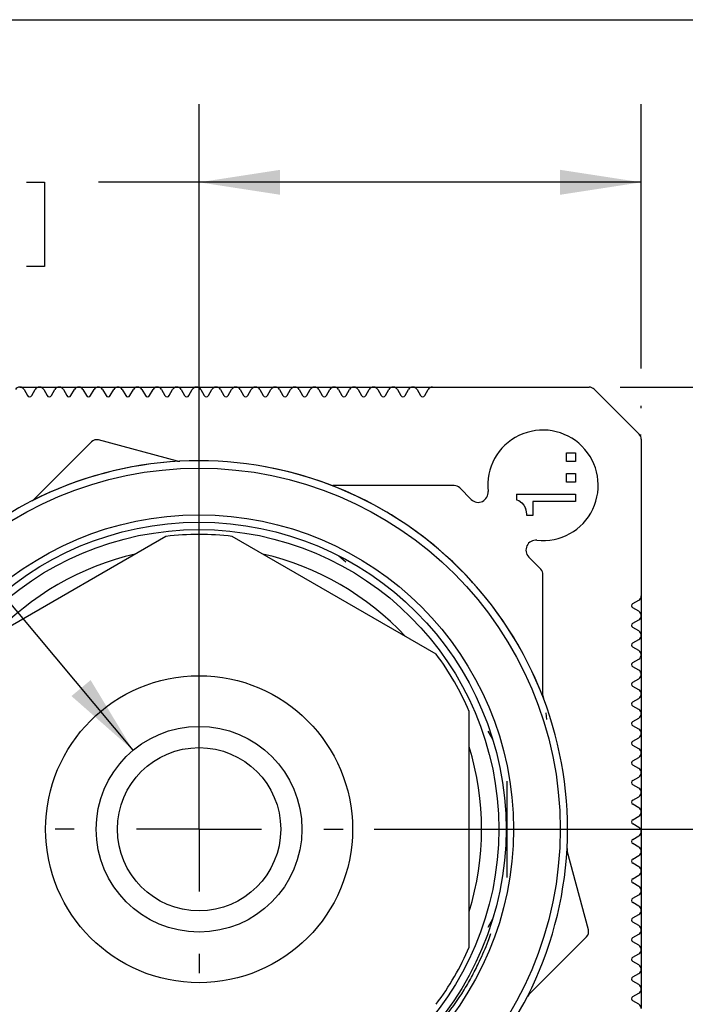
# Model space of a CAD drawing. Header units: millimetres. Extents: x 32 to 1365, y 32 to 1048.
# Tile 8 of 22: x 428 to 563, y 847 to 1048. Entities that reach past the tile are written whole.
import ezdxf

# ---------------------------------------------------------------- set-up
doc = ezdxf.new("R2010")
doc.units = ezdxf.units.MM
doc.header["$LTSCALE"] = 5
doc.linetypes.add('CENTERX2', pattern=[20.32, 12.7, -2.54, 2.54, -2.54])
doc.layers.add('CENTER', color=40, linetype='CENTERX2')
doc.layers.add('DIMENSIONS', color=140, linetype='Continuous', lineweight=25)
doc.layers.add('TEXT', color=140, linetype='Continuous', lineweight=25)
doc.styles.add('SLDTEXTSTYLE0', font='TXT', dxfattribs={"width": 0.7})
doc.dimstyles.new('SLDDIMSTYLE2', dxfattribs={"dimtxt": 10.790039, "dimasz": 16.51, "dimexe": 0, "dimexo": 0.0625, "dimgap": 2.69751, "dimtad": 0, "dimtih": 1, "dimtoh": 1, "dimlfac": 0.2, "dimrnd": 1e-09, "dimzin": 12, "dimdsep": 46, "dimtxsty": 'SLDTEXTSTYLE0', "dimsah": 1, "dimcen": 0, "dimadec": 0, "dimazin": 3, "dimtfac": 1, "dimtofl": 0, "dimtmove": 0, "dimatfit": 3, "dimfxl": 0, "dimfrac": 2, "dimtolj": 1, "dimtzin": 12, "dimarcsym": 0})
doc.dimstyles.new('SLDDIMSTYLE3', dxfattribs={"dimtxt": 10.790039, "dimasz": 16.51, "dimexe": 0, "dimexo": 0.0625, "dimgap": 2.69751, "dimtad": 0, "dimtih": 1, "dimtoh": 1, "dimlfac": 0.2, "dimrnd": 1e-09, "dimzin": 4, "dimdsep": 46, "dimtxsty": 'SLDTEXTSTYLE0', "dimsah": 1, "dimcen": 0.09, "dimadec": 0, "dimazin": 1, "dimtfac": 1, "dimtofl": 0, "dimtmove": 0, "dimatfit": 3, "dimfxl": 0, "dimfrac": 2, "dimtolj": 1, "dimtzin": 12, "dimarcsym": 0})
doc.dimstyles.new('SLDDIMSTYLE5', dxfattribs={"dimtxt": 10.790039, "dimasz": 16.51, "dimexe": 0, "dimexo": 0.0625, "dimgap": 2.69751, "dimtad": 0, "dimtih": 1, "dimtoh": 1, "dimlfac": 0.2, "dimrnd": 1e-09, "dimzin": 12, "dimdsep": 46, "dimtxsty": 'SLDTEXTSTYLE0', "dimsah": 1, "dimcen": 0.09, "dimadec": 0, "dimazin": 3, "dimtfac": 1, "dimtmove": 0, "dimatfit": 0, "dimfxl": 0, "dimfrac": 2, "dimtolj": 1, "dimtzin": 12, "dimarcsym": 0})

# ---------------------------------------------------------------- blocks, each defined once
blk = doc.blocks.new('SW_SYMBOL_HOLE_DEPTH')
at = {"layer": 'DIMENSIONS', "color": 0}
for p, q in [((0, 4375), (4000, 4375)), ((2000, 4375), (2000, 375)), ((500, 2775), (2000, 375)), ((3500, 2775), (2000, 375))]:
    blk.add_line(p, q, dxfattribs=at)
blk = doc.blocks.new('_D_4')
at = {"layer": 'DIMENSIONS'}
for p, q in [((351.62, 1017.48), (323.84, 1017.48)), ((450.66, 899.02), (351.62, 1017.48))]:
    blk.add_line(p, q, dxfattribs=at)
blk.add_solid([(450.66, 899.02), (442.02, 913.31), (438.12, 910.06)], dxfattribs=at)
at = {"layer": 'DIMENSIONS', "xscale": 0.002688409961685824, "yscale": 0.002688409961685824, "zscale": 0.002688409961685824}
blk.add_blockref('SW_SYMBOL_HOLE_DEPTH', (277.55, 1018.9), dxfattribs=at)
at = {"layer": 'DIMENSIONS', "char_height": 10.583, "attachment_point": 1, "style": 'SLDTEXTSTYLE0'}
for s, insert in [('M10-1.5', (213.25, 1031.12)), ('24', (297.62, 1031.12)), ('THREAD', (235.29, 1013.97))]:
    blk.add_mtext(s, dxfattribs=dict(at, insert=insert))
blk = doc.blocks.new('_D_5')
at = {"layer": 'DIMENSIONS'}
for p, q in [((549.82, 972.95), (691.48, 972.95)), ((675.6, 972.95), (675.6, 950.17)), ((659.57, 930.61), (655.95, 930.61)), ((655.95, 930.61), (655.95, 913.46)), ((691.63, 930.61), (695.26, 930.61)), ((695.26, 930.61), (695.26, 913.46)), ((655.95, 913.46), (659.57, 913.46)), ((695.26, 913.46), (691.63, 913.46)), ((675.6, 882.95), (675.6, 911.04)), ((499.76, 882.95), (691.48, 882.95))]:
    blk.add_line(p, q, dxfattribs=at)
for points in [[(675.6, 972.95), (673.06, 956.44), (678.14, 956.44)], [(675.6, 882.95), (678.14, 899.46), (673.06, 899.46)]]:
    blk.add_solid(points, dxfattribs=at)
at = {"layer": 'DIMENSIONS', "char_height": 10.583, "attachment_point": 1, "style": 'SLDTEXTSTYLE0'}
for s, insert in [('18.0', (659.57, 946.66)), ('0.71', (659.57, 927.1))]:
    blk.add_mtext(s, dxfattribs=dict(at, insert=insert))
blk = doc.blocks.new('_D_6')
at = {"layer": 'DIMENSIONS'}
for p, q in [((464.09, 889.3), (464.09, 1030.53)), ((554.09, 976.76), (554.09, 1030.53)), ((396.92, 1014.65), (393.3, 1014.65)), ((393.3, 1014.65), (393.3, 997.5)), ((428.98, 1014.65), (432.61, 1014.65)), ((432.61, 1014.65), (432.61, 997.5)), ((464.09, 1014.65), (443.61, 1014.65)), ((554.09, 1014.65), (464.09, 1014.65)), ((393.3, 997.5), (396.92, 997.5)), ((432.61, 997.5), (428.98, 997.5)), ((554.09, 968.68), (554.09, 969.14))]:
    blk.add_line(p, q, dxfattribs=at)
for points in [[(464.09, 1014.65), (480.6, 1012.11), (480.6, 1017.19)], [(554.09, 1014.65), (537.58, 1017.19), (537.58, 1012.11)]]:
    blk.add_solid(points, dxfattribs=at)
at = {"layer": 'DIMENSIONS', "char_height": 10.583, "attachment_point": 1, "style": 'SLDTEXTSTYLE0'}
for s, insert in [('18.0', (396.92, 1030.71)), ('0.71', (396.92, 1011.15))]:
    blk.add_mtext(s, dxfattribs=dict(at, insert=insert))
blk = doc.blocks.new('_D_9')
at = {"layer": 'DIMENSIONS'}
for p, q in [((675.68, 835.13), (643.93, 835.13)), ((643.93, 835.13), (643.93, 800.45)), ((695.14, 835.13), (691.52, 835.13)), ((691.52, 835.13), (691.52, 817.98)), ((727.21, 835.13), (730.83, 835.13)), ((730.83, 835.13), (730.83, 817.98)), ((691.52, 817.98), (695.14, 817.98)), ((730.83, 817.98), (727.21, 817.98)), ((465.09, 800.45), (659.81, 800.45)), ((501.44, 767.95), (659.81, 767.95)), ((643.93, 767.95), (643.93, 736.2))]:
    blk.add_line(p, q, dxfattribs=at)
for points in [[(643.93, 800.45), (646.47, 816.96), (641.39, 816.96)], [(643.93, 767.95), (641.39, 751.44), (646.47, 751.44)]]:
    blk.add_solid(points, dxfattribs=at)
at = {"layer": 'DIMENSIONS', "char_height": 10.583, "attachment_point": 1, "style": 'SLDTEXTSTYLE0'}
for s, insert in [('6.5', (699.63, 851.18)), ('0.26', (695.14, 831.62))]:
    blk.add_mtext(s, dxfattribs=dict(at, insert=insert))
blk = doc.blocks.new('SW_CENTERMARKSYMBOL_0')
at = {"layer": 'CENTER', "color": 0}
for p, q in [((0, 25.4), (0, 29.32)), ((0, 0), (0, 12.7)), ((-25.4, 0), (-29.32, 0)), ((0, 0), (-12.7, 0)), ((0, 0), (0, -12.7)), ((0, 0), (12.7, 0)), ((25.4, 0), (29.32, 0)), ((0, -25.4), (0, -29.32))]:
    blk.add_line(p, q, dxfattribs=at)

msp = doc.modelspace()

# ---------------------------------------------------------------- linework, layer by layer
for p, q in [((427.58597, 972.95492), (427.60225, 972.95492)), ((427.62638, 972.95462), (431.56185, 972.95462)), ((428.46828, 972.45492), (429.1611, 971.25492)), ((430.02712, 971.25492), (430.71994, 972.45492)), ((431.58597, 972.95492), (431.60226, 972.95492)), ((431.62637, 972.95462), (435.56185, 972.95462)), ((432.46827, 972.45492), (433.1611, 971.25492)), ((434.02712, 971.25492), (434.71994, 972.45492)), ((435.58597, 972.95492), (435.60225, 972.95492)), ((435.62637, 972.95462), (439.56185, 972.95462)), ((436.46828, 972.45492), (437.1611, 971.25492)), ((438.02713, 971.25492), (438.71995, 972.45492)), ((439.58597, 972.95492), (439.60225, 972.95492)), ((439.62637, 972.95462), (443.56185, 972.95462)), ((440.46828, 972.45492), (441.1611, 971.25492)), ((442.02713, 971.25492), (442.71995, 972.45492)), ((443.58597, 972.95492), (443.60225, 972.95492)), ((443.62638, 972.95462), (447.56185, 972.95462)), ((444.46828, 972.45492), (445.1611, 971.25492)), ((446.02712, 971.25492), (446.71994, 972.45492)), ((447.58597, 972.95492), (447.60226, 972.95492)), ((447.62637, 972.95462), (451.56185, 972.95462)), ((448.46828, 972.45492), (449.1611, 971.25492)), ((450.02712, 971.25492), (450.71994, 972.45492)), ((451.58597, 972.95492), (451.60225, 972.95492)), ((451.62637, 972.95462), (455.56185, 972.95462)), ((452.46828, 972.45492), (453.1611, 971.25492)), ((454.02713, 971.25492), (454.71995, 972.45492)), ((455.58597, 972.95492), (455.60225, 972.95492)), ((455.62637, 972.95462), (459.56185, 972.95462)), ((456.46828, 972.45492), (457.1611, 971.25492)), ((458.02713, 971.25492), (458.71995, 972.45492)), ((459.58597, 972.95492), (459.60226, 972.95492)), ((459.62638, 972.95462), (463.56185, 972.95462)), ((460.46827, 972.45492), (461.16109, 971.25492)), ((462.02712, 971.25492), (462.71994, 972.45492)), ((463.58597, 972.95492), (463.60225, 972.95492)), ((463.62637, 972.95462), (467.56185, 972.95462)), ((464.46828, 972.45492), (465.1611, 971.25492)), ((466.02712, 971.25492), (466.71994, 972.45492)), ((467.58597, 972.95492), (467.60225, 972.95492)), ((467.62637, 972.95462), (471.56185, 972.95462)), ((468.46828, 972.45492), (469.1611, 971.25492)), ((470.02713, 971.25492), (470.71995, 972.45492)), ((471.58597, 972.95492), (471.60225, 972.95492)), ((471.62638, 972.95462), (475.56185, 972.95462)), ((472.46828, 972.45492), (473.1611, 971.25492)), ((474.02712, 971.25492), (474.71994, 972.45492)), ((475.58597, 972.95492), (475.60226, 972.95492)), ((475.62637, 972.95462), (479.56185, 972.95462)), ((476.46827, 972.45492), (477.16109, 971.25492)), ((478.02712, 971.25492), (478.71994, 972.45492)), ((479.58597, 972.95492), (479.60225, 972.95492)), ((479.62637, 972.95462), (483.56185, 972.95462)), ((480.46828, 972.45492), (481.1611, 971.25492)), ((482.02712, 971.25492), (482.71995, 972.45492)), ((483.58597, 972.95492), (483.60225, 972.95492)), ((483.62637, 972.95462), (487.56185, 972.95462)), ((484.46828, 972.45492), (485.1611, 971.25492)), ((486.02713, 971.25492), (486.71995, 972.45492)), ((487.58597, 972.95492), (487.60225, 972.95492)), ((487.62638, 972.95462), (491.56185, 972.95462)), ((488.46828, 972.45492), (489.1611, 971.25492)), ((490.02712, 971.25492), (490.71994, 972.45492)), ((491.58597, 972.95492), (491.60226, 972.95492)), ((491.62637, 972.95462), (495.56185, 972.95462)), ((492.46828, 972.45492), (493.1611, 971.25492)), ((494.02712, 971.25492), (494.71994, 972.45492)), ((495.58597, 972.95492), (495.60225, 972.95492)), ((495.62637, 972.95462), (499.56184, 972.95462)), ((496.46829, 972.45492), (497.1611, 971.25492)), ((498.02712, 971.25492), (498.71995, 972.45492)), ((499.58596, 972.95492), (499.60224, 972.95492)), ((499.62636, 972.95462), (503.56185, 972.95462)), ((500.46828, 972.45492), (501.16109, 971.25492)), ((502.02713, 971.25492), (502.71994, 972.45492)), ((503.58598, 972.95492), (503.60226, 972.95492)), ((503.62638, 972.95462), (507.56185, 972.95462)), ((504.46827, 972.45492), (505.1611, 971.25492)), ((506.02712, 971.25492), (506.71995, 972.45492)), ((507.58597, 972.95492), (507.60225, 972.95492)), ((507.62637, 972.95462), (511.56184, 972.95462)), ((508.46829, 972.45492), (509.1611, 971.25492)), ((510.02713, 971.25492), (510.71994, 972.45492)), ((511.58596, 972.95492), (543.47279, 972.95492)), ((544.53345, 972.51558), (553.65477, 963.39426)), ((459.68337, 957.9002), (443.63696, 962.19982)), ((554.09411, 963.20491), (553.81509, 963.20491)), ((554.09411, 962.3336), (554.09411, 930.44677)), ((442.18807, 961.81159), (430.44129, 950.06481)), ((538.90717, 957.79228), (538.90717, 959.59228)), ((538.90717, 959.59228), (540.70715, 959.59228)), ((540.70715, 959.59228), (540.70715, 957.79228)), ((540.70715, 957.79228), (538.90717, 957.79228)), ((538.90717, 953.59229), (538.90717, 955.39228)), ((538.90717, 955.39228), (540.70715, 955.39228)), ((540.70715, 955.39228), (540.70715, 953.59229)), ((516.01064, 952.92253), (491.29605, 952.95456)), ((519.48967, 950.09189), (517.17883, 952.43325)), ((540.70715, 953.59229), (538.90717, 953.59229)), ((528.70715, 951.19229), (528.70715, 949.99229)), ((528.70715, 951.19229), (540.70715, 951.19229)), ((540.70715, 951.19229), (540.70715, 949.69228)), ((528.70715, 949.99229), (529.15717, 949.84228)), ((529.15717, 949.84228), (529.75716, 949.39228)), ((529.75716, 949.39228), (530.20716, 948.94229)), ((530.20716, 948.94229), (530.50716, 948.34228)), ((530.65716, 947.89228), (530.50716, 948.34228)), ((540.70715, 949.69228), (532.00717, 949.69228)), ((532.00717, 949.69228), (532.00717, 946.84228)), ((530.80716, 947.14228), (530.65716, 947.89228)), ((530.80716, 946.84228), (530.80716, 947.14228)), ((532.00717, 946.84228), (530.80716, 946.84228)), ((457.36067, 942.57589), (415.82755, 918.59674)), ((512.36067, 918.59674), (470.82755, 942.57589)), ((492.52189, 938.57703), (493.9854, 937.37128)), ((533.63568, 935.87736), (531.2053, 938.33985)), ((534.09411, 910.15786), (534.09411, 934.76026)), ((554.09382, 930.42266), (554.09382, 926.4843)), ((552.39411, 928.88793), (553.59411, 929.58075)), ((553.59567, 927.3253), (552.39333, 928.02235)), ((554.09382, 926.42265), (554.09382, 922.4843)), ((554.09411, 926.46018), (554.09411, 926.44678)), ((553.59567, 923.3253), (552.39333, 924.02236)), ((552.39411, 924.88793), (553.59411, 925.58075)), ((554.09382, 922.42266), (554.09382, 918.4843)), ((554.09411, 922.46018), (554.09411, 922.44678)), ((553.59567, 919.3253), (552.39333, 920.02235)), ((552.39411, 920.88793), (553.59411, 921.58075)), ((554.09382, 918.42265), (554.09382, 914.4843)), ((554.09411, 918.46018), (554.09411, 918.44677)), ((553.59567, 915.3253), (552.39333, 916.02236)), ((552.39411, 916.88793), (553.59411, 917.58075)), ((554.09382, 914.42266), (554.09382, 910.4843)), ((554.09411, 914.46018), (554.09411, 914.44678)), ((553.59567, 911.3253), (552.39333, 912.02235)), ((552.39411, 912.88793), (553.59411, 913.58075)), ((554.09382, 910.42266), (554.09382, 906.48429)), ((554.09411, 910.46018), (554.09411, 910.44677)), ((553.59567, 907.3253), (552.39333, 908.02236)), ((552.39411, 908.88793), (553.59411, 909.58075)), ((519.09412, 858.97576), (519.09412, 906.93407)), ((534.89747, 905.2914), (534.72851, 906.6624)), ((554.09382, 906.42266), (554.09382, 902.4843)), ((554.09411, 906.46018), (554.09411, 906.44678)), ((553.59567, 903.3253), (552.39333, 904.02235)), ((552.39411, 904.88793), (553.59411, 905.58075)), ((522.87434, 902.94278), (523.80763, 901.29213)), ((554.09382, 902.42266), (554.09382, 898.4843)), ((554.09411, 902.46018), (554.09411, 902.44677)), ((553.59567, 899.3253), (552.39333, 900.02236)), ((552.39411, 900.88793), (553.59411, 901.58075)), ((554.09382, 898.42265), (554.09382, 894.4843)), ((554.09411, 898.46018), (554.09411, 898.44678)), ((553.59567, 895.3253), (552.39333, 896.02235)), ((552.39411, 896.88793), (553.59411, 897.58075)), ((554.09382, 894.42265), (554.09382, 890.4843)), ((554.09411, 894.46018), (554.09411, 894.44678)), ((526.82883, 873.1486), (526.82883, 892.76124)), ((553.59567, 891.3253), (552.39333, 892.02235)), ((552.39411, 892.88793), (553.59411, 893.58075)), ((554.09382, 890.42266), (554.09382, 886.4843)), ((554.09411, 890.46018), (554.09411, 890.44678)), ((553.59567, 887.3253), (552.39333, 888.02235)), ((552.39411, 888.88793), (553.59411, 889.58075)), ((554.09382, 886.42266), (554.09382, 882.4843)), ((554.09411, 886.46018), (554.09411, 886.44678)), ((553.59567, 883.3253), (552.39333, 884.02235)), ((552.39411, 884.88793), (553.59411, 885.58075)), ((554.09382, 882.42266), (554.09382, 878.4843)), ((554.09411, 882.46018), (554.09411, 882.44678)), ((553.59567, 879.3253), (552.39333, 880.02235)), ((552.39411, 880.88793), (553.59411, 881.58075)), ((543.33901, 862.49777), (539.0394, 878.54418)), ((554.09382, 878.42266), (554.09382, 874.4843)), ((554.09411, 878.46018), (554.09411, 878.44678)), ((553.59567, 875.3253), (552.39333, 876.02235)), ((552.39411, 876.88793), (553.59411, 877.58075)), ((554.09382, 874.42266), (554.09382, 870.4843)), ((554.09411, 874.46018), (554.09411, 874.44678)), ((553.59567, 871.3253), (552.39333, 872.02235)), ((552.39411, 872.88793), (553.59411, 873.58075)), ((554.09382, 870.42266), (554.09382, 866.4843)), ((554.09411, 870.46018), (554.09411, 870.44677)), ((553.59567, 867.3253), (552.39333, 868.02235)), ((552.39411, 868.88793), (553.59411, 869.58075)), ((554.09382, 866.42266), (554.09382, 862.4843)), ((554.09411, 866.46018), (554.09411, 866.44678)), ((523.80763, 864.6177), (522.87434, 862.96705)), ((553.59567, 863.3253), (552.39333, 864.02235)), ((552.39411, 864.88793), (553.59411, 865.58075)), ((554.09382, 862.42266), (554.09382, 858.4843)), ((554.09411, 862.46018), (554.09411, 862.44678)), ((531.20399, 849.30209), (542.95078, 861.04888)), ((553.59567, 859.3253), (552.39333, 860.02235)), ((552.39411, 860.88793), (553.59411, 861.58075)), ((554.09382, 858.42266), (554.09382, 854.4843)), ((554.09411, 858.46018), (554.09411, 858.44678)), ((553.59567, 855.3253), (552.39333, 856.02235)), ((552.39411, 856.88793), (553.59411, 857.58075)), ((554.09382, 854.42266), (554.09382, 850.4843)), ((554.09411, 854.46018), (554.09411, 854.44678)), ((553.59567, 851.3253), (552.39333, 852.02235)), ((552.39411, 852.88793), (553.59411, 853.58075)), ((554.09382, 850.42266), (554.09382, 846.4843)), ((554.09411, 850.46018), (554.09411, 850.44678)), ((553.59567, 847.3253), (552.39333, 848.02235)), ((552.39411, 848.88793), (553.59411, 849.58075))]:
    msp.add_line(p, q)
for radius in [73.5, 64, 62.5, 61, 31.24, 20.94, 16.6175]:
    msp.add_circle((464.09411, 882.95492), radius)
for centre, radius, start, end in [((427.58598, 971.95491), 1.00001, 90.0007723, 149.9995541), ((427.60223, 971.95488), 1.00004, 30.0014416, 89.9987656), ((431.58599, 971.95488), 1.00004, 90.0012344, 149.9985584), ((431.60224, 971.95491), 1.00001, 30.0004459, 89.9992277), ((435.58599, 971.95488), 1.00004, 90.0012344, 149.9985584), ((435.60223, 971.95488), 1.00004, 30.0014416, 89.9987656), ((439.58599, 971.95488), 1.00004, 90.0012344, 149.9985584), ((439.60223, 971.95488), 1.00004, 30.0014416, 89.9987656), ((443.58598, 971.95491), 1.00001, 90.0007723, 149.9995541), ((443.60223, 971.95488), 1.00004, 30.0014416, 89.9987656), ((447.58599, 971.95488), 1.00004, 90.0012344, 149.9985584), ((447.60224, 971.95491), 1.00001, 30.0004459, 89.9992277), ((451.58599, 971.95488), 1.00004, 90.0012344, 149.9985584), ((451.60223, 971.95488), 1.00004, 30.0014416, 89.9987656), ((455.58598, 971.95491), 1.00001, 90.0002387, 149.9995541), ((455.60223, 971.95488), 1.00004, 30.0014416, 89.9987656), ((459.58598, 971.95491), 1.00001, 90.0007723, 149.9995541), ((459.60224, 971.95491), 1.00001, 30.0004459, 89.9992277), ((463.58599, 971.95488), 1.00004, 90.0012344, 149.9985584), ((463.60224, 971.95491), 1.00001, 30.0004459, 89.9997613), ((467.58599, 971.95488), 1.00004, 90.0012344, 149.9985584), ((467.60223, 971.95488), 1.00004, 30.0014416, 89.9987656), ((471.58598, 971.95491), 1.00001, 90.0007723, 149.9995541), ((471.60223, 971.95488), 1.00004, 30.0014416, 89.9987656), ((475.58599, 971.95488), 1.00004, 90.0012344, 149.9985584), ((475.60224, 971.95491), 1.00001, 30.0004459, 89.9992277), ((479.58599, 971.95488), 1.00004, 90.0012344, 149.9985584), ((479.60223, 971.95488), 1.00004, 30.0014416, 89.9987656), ((483.58599, 971.95488), 1.00004, 90.0012344, 149.9985584), ((483.60223, 971.95488), 1.00004, 30.0014416, 89.9987656), ((487.58598, 971.95491), 1.00001, 90.0007723, 149.9995541), ((487.60223, 971.95488), 1.00004, 30.0014416, 89.9987656), ((491.58599, 971.95488), 1.00004, 90.0012344, 149.9985584), ((491.60224, 971.95491), 1.00001, 30.0004459, 89.9992277), ((495.58598, 971.95491), 1.00001, 90.0002387, 149.9995541), ((495.60224, 971.95488), 1.00004, 30.0014416, 89.9992992), ((499.58599, 971.95488), 1.00004, 90.001768, 149.9985584), ((499.60223, 971.95488), 1.00004, 30.0014416, 89.9992992), ((503.58599, 971.95488), 1.00004, 90.0007008, 149.9985584), ((503.60222, 971.95488), 1.00004, 30.0014416, 89.998232), ((507.58597, 971.95494), 0.99998, 89.9997765, 150.0005499), ((507.60224, 971.95488), 1.00004, 30.0014416, 89.9992992), ((511.58599, 971.95488), 1.00004, 90.001768, 149.9985584), ((543.4728, 971.45494), 1.49998, 44.9995848, 90.0003758), ((429.59411, 971.50491), 0.49999, 209.9987493, 330.0012507), ((433.59411, 971.50491), 0.5, 209.999283, 330.000717), ((437.59411, 971.50491), 0.5, 209.999283, 330.000717), ((441.59411, 971.50491), 0.5, 209.999283, 330.000717), ((445.59411, 971.50491), 0.49999, 209.9987493, 330.0012507), ((449.59411, 971.50491), 0.5, 209.999283, 330.000717), ((453.59411, 971.50491), 0.5, 209.999283, 330.000717), ((457.59411, 971.50491), 0.5, 209.999283, 330.000717), ((461.59411, 971.50491), 0.5, 209.999283, 330.000717), ((465.59411, 971.50491), 0.5, 209.999283, 330.000717), ((469.59411, 971.50491), 0.5, 209.999283, 330.000717), ((473.59411, 971.50491), 0.49999, 209.9987493, 330.0012507), ((477.59411, 971.50491), 0.5, 209.999283, 330.000717), ((481.59411, 971.50491), 0.5, 209.999283, 330.000717), ((485.59411, 971.50491), 0.5, 209.999283, 330.000717), ((489.59411, 971.50491), 0.49999, 209.9987493, 330.0012507), ((493.59411, 971.50491), 0.5, 209.999283, 330.000717), ((497.59411, 971.50491), 0.49999, 209.9987493, 330.0012507), ((501.59411, 971.50492), 0.50001, 209.9998166, 330.0001834), ((505.59411, 971.50491), 0.49999, 209.9987493, 330.0012507), ((509.59411, 971.50492), 0.50001, 209.9998166, 330.0001834), ((534.08624, 952.95492), 11.25, 263.7658195, 186.3110039), ((443.24873, 960.75094), 1.49999, 75.0000242, 135.0002097), ((552.59413, 962.33361), 1.49998, 359.9996242, 45.0004152), ((464.0941, 882.95487), 75.00004, 93.0141041, 116.9858699), ((464.09418, 882.95466), 75.00033, 93.0341556, 116.8055078), ((460.07164, 959.34922), 1.50013, 254.9999271, 273.0122712), ((464.09418, 882.95527), 74.99965, 69.1693397, 93.0141737), ((464.09414, 882.95496), 75.00003, 20.8409446, 79.6532617), ((464.09417, 882.95498), 74.99992, 20.8298231, 69.1694089), ((491.29796, 954.45442), 1.49986, 249.1688914, 269.9269754), ((516.00853, 951.27824), 1.64429, 44.6231935, 89.9264167), ((520.91456, 951.49819), 2.002, 224.6238853, 6.3109327), ((464.09416, 882.95488), 75.00006, 116.9859091, 153.0140991), ((429.38067, 951.12542), 1.49993, 296.9850314, 315.0000512), ((464.09411, 882.95437), 60.00055, 83.5565246, 96.4434754), ((532.64492, 939.7607), 2.0227, 83.7655836, 224.6240054), ((464.0941, 882.95496), 57.49996, 103.0425717, 136.9574505), ((464.0941, 882.95492), 57.5, 43.0425613, 76.9574165), ((532.5039, 934.76029), 1.59021, 359.9990374, 44.6254492), ((553.0941, 930.44679), 1.00001, 299.9997527, 359.9992634), ((552.64411, 928.45492), 0.5, 119.9992943, 239.8971374), ((553.09409, 926.44679), 1.00002, 300.0002506, 359.9990324), ((553.09407, 926.46015), 1.00004, 0.0013347, 59.8957101), ((552.6441, 924.45492), 0.49999, 119.9990277, 239.8974035), ((553.0941, 922.44679), 1.00001, 299.9997527, 359.9995303), ((553.09407, 922.46016), 1.00004, 0.0013347, 59.8957101), ((552.64411, 920.45492), 0.5, 119.9992943, 239.8971374), ((464.09431, 882.95502), 59.99978, 23.5564441, 36.4435666), ((553.0941, 918.44679), 1.00001, 299.9997527, 359.9992634), ((553.09407, 918.46015), 1.00004, 0.0013347, 59.8957101), ((552.64411, 916.45492), 0.5, 119.9992952, 239.8971366), ((553.0941, 914.44679), 1.00001, 299.9997527, 359.9995303), ((553.09407, 914.46016), 1.00004, 0.0013347, 59.8957101), ((552.64411, 912.45492), 0.5, 119.9992943, 239.8971374), ((535.59457, 910.15792), 1.50046, 180.0023888, 200.8257329), ((553.0941, 910.44679), 1.00001, 299.9997527, 359.9992634), ((553.09406, 910.46015), 1.00005, 0.0015658, 59.8952122), ((464.0945, 882.95497), 74.99961, 356.9858337, 20.8299253), ((552.64411, 908.45492), 0.5, 119.9992952, 239.8971366), ((553.09409, 906.44679), 1.00002, 300.0002506, 359.9990324), ((553.09407, 906.46016), 1.00004, 0.0013347, 59.8957101), ((552.64411, 904.45491), 0.5, 119.9992943, 239.8971374), ((553.0941, 902.44679), 1.00001, 299.9997527, 359.9992634), ((553.09406, 902.46015), 1.00005, 0.0015658, 59.8952122), ((552.64411, 900.45492), 0.5, 119.9992952, 239.8971366), ((464.09396, 882.95492), 57.50015, 343.0426193, 16.9573807), ((553.0941, 898.44679), 1.00001, 299.9997527, 359.9993969), ((553.09407, 898.46015), 1.00004, 0.0013347, 59.8957101), ((552.64411, 896.45492), 0.5, 119.9992947, 239.897137), ((553.0941, 894.44679), 1.00001, 299.9997527, 359.9993969), ((553.09407, 894.46015), 1.00004, 0.0013347, 59.8957101), ((552.64411, 892.45492), 0.5, 119.9992947, 239.897137), ((553.0941, 890.44679), 1.00001, 299.9997527, 359.9993969), ((553.09407, 890.46015), 1.00004, 0.0013347, 59.8957101), ((552.64411, 888.45492), 0.5, 119.9992947, 239.897137), ((553.0941, 886.44679), 1.00002, 300.0000016, 359.9991479), ((553.09407, 886.46015), 1.00005, 0.0014503, 59.8954611), ((552.64411, 884.45492), 0.5, 119.9992947, 239.897137), ((553.0941, 882.44679), 1.00002, 300.0000016, 359.9991479), ((553.09407, 882.46015), 1.00005, 0.0014503, 59.8954611), ((552.64411, 880.45492), 0.5, 119.9992947, 239.897137), ((464.0941, 882.9549), 75.00001, 333.0141254, 356.9859028), ((464.09444, 882.95485), 74.99974, 333.025147, 356.9748234), ((540.48842, 878.93244), 1.50014, 176.9876178, 195.0000356), ((553.0941, 878.44679), 1.00001, 299.9998772, 359.9992724), ((553.09407, 878.46015), 1.00004, 0.0013925, 59.8955856), ((552.64411, 876.45492), 0.5, 119.9992945, 239.8971372), ((553.0941, 874.44679), 1.00002, 300.0000016, 359.9991479), ((553.09407, 874.46015), 1.00004, 0.0013258, 59.8955856), ((552.64411, 872.45492), 0.5, 119.9992945, 239.8971372), ((553.0941, 870.44679), 1.00001, 299.9998772, 359.999239), ((553.09407, 870.46015), 1.00004, 0.0013925, 59.8955856), ((552.64411, 868.45492), 0.5, 119.9992612, 239.8971704), ((553.0941, 866.44679), 1.00002, 299.9999394, 359.9992102), ((553.09407, 866.46015), 1.00004, 0.0013925, 59.8955856), ((552.64411, 864.45492), 0.5, 119.9992612, 239.8971704), ((541.89013, 862.10954), 1.49999, 314.9997435, 15.0000687), ((553.0941, 862.44679), 1.00001, 299.9999239, 359.999234), ((553.09407, 862.46015), 1.00004, 0.0013841, 59.8955856), ((552.64411, 860.45492), 0.5, 119.9992696, 239.8971621), ((464.09412, 882.95493), 60.00001, 323.5564529, 336.4435247), ((553.0941, 858.44679), 1.00002, 299.9999394, 359.9992185), ((553.09407, 858.46015), 1.00004, 0.0013805, 59.8955934), ((552.64411, 856.45492), 0.5, 119.9992779, 239.8971538), ((553.0941, 854.44679), 1.00002, 299.9999394, 359.9992102), ((553.09407, 854.46015), 1.00004, 0.0013925, 59.8955856), ((552.64411, 852.45492), 0.5, 119.9992946, 239.8971371), ((553.0941, 850.44679), 1.00002, 300.0000016, 359.9991479), ((553.09407, 850.46015), 1.00004, 0.0013591, 59.8955856), ((464.0942, 882.95484), 74.99989, 296.9858512, 333.0141305), ((532.26507, 848.24116), 1.50048, 135.0041159, 153.0121392), ((552.64411, 848.45492), 0.5, 119.9992945, 239.8971372), ((553.09407, 846.46015), 1.00004, 0.0013925, 59.8955856)]:
    msp.add_arc(centre, radius, start, end)
msp.add_open_spline([(513.63165, 844.00944), (515.1762, 846.05915), (517.39152, 848.99902), (519.72848, 853.13966), (521.37538, 856.41379), (522.61182, 859.26843), (523.29331, 861.18344), (523.47912, 861.70556)], degree=3, knots=[0, 0, 0, 0, 0.377839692, 0.541927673, 0.700275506, 0.918281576, 1, 1, 1, 1])
at = {"layer": 'TEXT'}
msp.add_line((31.75, 1047.75), (1365.25, 1047.75), dxfattribs=at)

# ---------------------------------------------------------------- block references
at = {"layer": 'CENTER'}
msp.add_blockref('SW_CENTERMARKSYMBOL_0', (464.09411, 882.95492), dxfattribs=at)

# ---------------------------------------------------------------- dimensions: what is measured, and where the dimension line sits
at = {"layer": 'DIMENSIONS'}
dim = msp.add_diameter_dim_2p(p1=(477.52608, 866.89049), p2=(450.66215, 899.01935), text='M10-1.5 {\\fGDT;x} 24\\PTHREAD', dimstyle='SLDDIMSTYLE2', override={"dimpost": '<>'}, dxfattribs=at)
dim.commit()
dim.dimension.update_dxf_attribs({"geometry": '_D_4', "text_midpoint": (264.57456, 1017.47516), "dimtype": 163})
dim = msp.add_linear_dim(base=(464.09411, 1014.65154), p1=(554.09411, 962.3336), p2=(464.09411, 882.95492), dimstyle='SLDDIMSTYLE3', dxfattribs=at)
dim.commit()
dim.dimension.update_dxf_attribs({"geometry": '_D_6', "text_midpoint": (412.95197, 1014.65154), "dimtype": 160})
for base, p1, p2, dimstyle, picture, middle in [((675.60012, 882.95492), (543.47279, 972.95492), (493.41161, 882.95492), 'SLDDIMSTYLE3', '_D_5', (675.60012, 930.60538)), ((643.93472, 767.95492), (458.73877, 800.45492), (495.09411, 767.95492), 'SLDDIMSTYLE5', '_D_9', (643.93472, 835.12646))]:
    dim = msp.add_linear_dim(base=base, p1=p1, p2=p2, angle=90, dimstyle=dimstyle, dxfattribs=at)
    dim.commit()
    dim.dimension.update_dxf_attribs({"geometry": picture, "text_midpoint": middle, "dimtype": 160})

doc.saveas('drawing.dxf')
